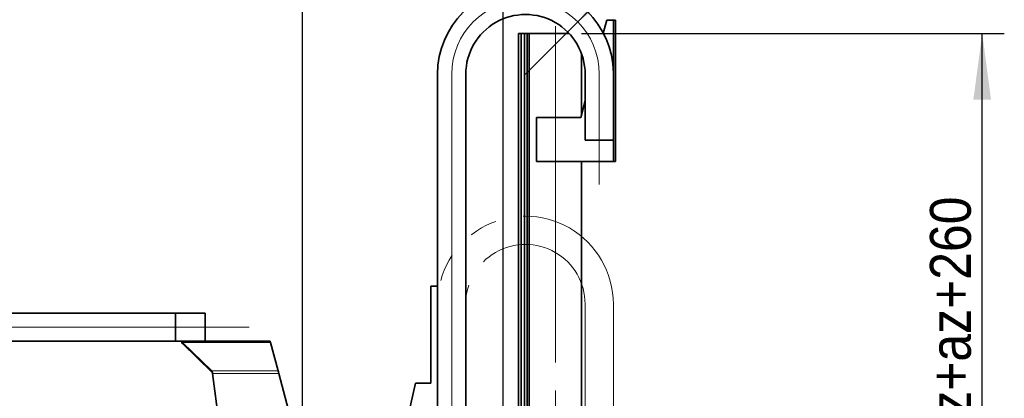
# Model space of a CAD drawing. Header units: millimetres. Extents: x 10 to 400, y 0 to 272.
# Tile 17 of 20: x 261 to 305, y 145 to 162. Entities that reach past the tile are written whole.
import ezdxf

# ---------------------------------------------------------------- set-up
doc = ezdxf.new("R2010")
doc.units = ezdxf.units.MM
for name, pattern in [('SLD-Durchgehend', [0]), ('SLD-Phantom', [12.7, 6.35, -1.27, 1.27, -1.27, 1.27, -1.27]), ('SLD-Punktstrich', [19.05, 15.24, -1.27, 1.27, -1.27])]:
    doc.linetypes.add(name, pattern=pattern)
doc.layers.add('KOPF', color=7, linetype='SLD-Durchgehend')
doc.styles.add('SLDTEXTSTYLE3', font='GOTHIC.TTF', dxfattribs={"width": 0.913})
doc.dimstyles.new('SLDDIMSTYLE0', dxfattribs={"dimtxt": 1.852083, "dimasz": 3, "dimexe": 0, "dimexo": 0.0625, "dimgap": 0.463021, "dimtad": 1, "dimlfac": 50, "dimrnd": 1e-09, "dimzin": 12, "dimdsep": 46, "dimtxsty": 'SLDTEXTSTYLE3', "dimsah": 1, "dimcen": 0.09, "dimadec": 0, "dimazin": 3, "dimtfac": 1, "dimtofl": 0, "dimtmove": 0, "dimatfit": 3, "dimfxl": 1, "dimfrac": 2, "dimtolj": 1, "dimtzin": 12, "dimarcsym": 0})
doc.dimstyles.new('SLDDIMSTYLE3', dxfattribs={"dimtxt": 1.852083, "dimasz": 3, "dimexe": 0, "dimexo": 0.0625, "dimgap": 0.463021, "dimtad": 1, "dimlfac": 50, "dimrnd": 1e-09, "dimzin": 12, "dimdsep": 46, "dimtxsty": 'SLDTEXTSTYLE3', "dimsah": 1, "dimcen": 0, "dimadec": 0, "dimazin": 3, "dimtfac": 1, "dimtofl": 0, "dimtmove": 0, "dimatfit": 3, "dimfxl": 1, "dimfrac": 2, "dimtolj": 1, "dimtzin": 12, "dimarcsym": 0})

# ---------------------------------------------------------------- blocks, each defined once
blk = doc.blocks.new('_D_20')
at = {"layer": 'KOPF'}
for q in [(294.831, 170.721), (283.752, 159.642)]:
    blk.add_line((286.114, 162.004), q, dxfattribs=at)
blk.add_solid([(286.114, 162.004), (288.518, 163.843), (287.952, 164.408)], dxfattribs=at)
at = {"layer": 'KOPF', "insert": (289.202, 168.424), "char_height": 1.8521, "attachment_point": 1, "rotation": 45, "style": 'SLDTEXTSTYLE3'}
blk.add_mtext('R150', dxfattribs=at)
blk = doc.blocks.new('_D_21')
at = {"layer": 'KOPF'}
for p, q in [((286.292, 161.482), (305.424, 161.482)), ((304.424, 130.282), (304.424, 161.482)), ((286.292, 130.282), (305.424, 130.282))]:
    blk.add_line(p, q, dxfattribs=at)
for points in [[(304.424, 161.482), (304.024, 158.482), (304.824, 158.482)], [(304.424, 130.282), (304.824, 133.282), (304.024, 133.282)]]:
    blk.add_solid(points, dxfattribs=at)
at = {"layer": 'KOPF', "insert": (302.058, 136.368), "char_height": 1.85208, "attachment_point": 1, "rotation": 90, "style": 'SLDTEXTSTYLE3'}
blk.add_mtext('Lz=C+sz+az+260', dxfattribs=at)
blk = doc.blocks.new('_D_28')
at = {"layer": 'KOPF'}
for p, q in [((253.667, 134.904), (253.667, 177.623)), ((273.667, 134.952), (273.667, 177.623)), ((273.667, 176.623), (253.667, 176.623))]:
    blk.add_line(p, q, dxfattribs=at)
for points in [[(253.667, 176.623), (256.667, 176.223), (256.667, 177.023)], [(273.667, 176.623), (270.667, 177.023), (270.667, 176.223)]]:
    blk.add_solid(points, dxfattribs=at)
at = {"layer": 'KOPF', "char_height": 1.85208, "attachment_point": 1, "style": 'SLDTEXTSTYLE3'}
for s, insert in [('Hub, course,', (256.195, 181.931)), ('stroke = sy+ay', (255.344, 178.988))]:
    blk.add_mtext(s, dxfattribs=dict(at, insert=insert))
blk = doc.blocks.new('_D_30')
at = {"layer": 'KOPF'}
for p, q in [((273.667, 134.952), (273.667, 177.623)), ((282.737, 143.076), (282.737, 177.623)), ((273.667, 176.623), (282.737, 176.623))]:
    blk.add_line(p, q, dxfattribs=at)
for points in [[(273.667, 176.623), (276.667, 176.223), (276.667, 177.023)], [(282.737, 176.623), (279.737, 177.023), (279.737, 176.223)]]:
    blk.add_solid(points, dxfattribs=at)
at = {"layer": 'KOPF', "insert": (277.283, 178.988), "char_height": 1.852, "attachment_point": 1, "style": 'SLDTEXTSTYLE3'}
blk.add_mtext('D', dxfattribs=at)
blk = doc.blocks.new('_D_31')
at = {"layer": 'KOPF'}
for p, q in [((246.237, 139.532), (246.237, 187.623)), ((282.737, 139.532), (282.737, 187.623)), ((246.237, 186.623), (282.737, 186.623))]:
    blk.add_line(p, q, dxfattribs=at)
for points in [[(246.237, 186.623), (249.237, 186.223), (249.237, 187.023)], [(282.737, 186.623), (279.737, 187.023), (279.737, 186.223)]]:
    blk.add_solid(points, dxfattribs=at)
at = {"layer": 'KOPF', "insert": (250.889, 188.988), "char_height": 1.85208, "attachment_point": 1, "style": 'SLDTEXTSTYLE3'}
blk.add_mtext('Ly = D + sy + ay + 371.5', dxfattribs=at)

msp = doc.modelspace()

# ---------------------------------------------------------------- linework, layer by layer
at = {"color": 7, "linetype": 'SLD-Durchgehend', "lineweight": 35}
for p, q in [((287.43182, 162.08237), (287.27455, 161.49541)), ((287.73182, 162.08237), (287.43182, 162.08237)), ((287.73182, 162.08237), (287.73182, 155.68236)), ((287.83182, 162.08237), (287.73182, 162.08237)), ((287.83182, 162.08237), (287.83182, 155.68236)), ((283.44182, 142.66616), (283.44182, 161.48197)), ((283.44182, 161.48197), (283.56182, 161.48197)), ((283.56182, 142.66616), (283.56182, 161.48197)), ((283.71182, 161.48197), (283.56182, 161.48197)), ((283.71182, 142.66616), (283.71182, 161.48197)), ((283.83182, 161.48197), (283.71182, 161.48197)), ((283.79182, 161.48217), (283.79182, 161.48197)), ((283.79182, 161.48217), (283.83182, 161.48217)), ((283.83182, 161.48217), (283.83182, 161.48197)), ((283.83182, 161.48217), (283.92182, 161.48217)), ((283.83182, 142.66616), (283.83182, 161.48197)), ((283.92182, 161.48217), (283.92182, 142.66616)), ((283.92182, 161.48217), (285.72844, 161.48217)), ((286.29182, 160.55915), (286.29182, 157.82783)), ((279.77182, 159.64237), (279.77182, 150.03216)), ((281.05182, 159.64237), (281.05182, 144.43217)), ((286.45182, 157.98333), (286.45222, 159.64171)), ((286.45193, 158.42535), (286.25285, 157.68236)), ((286.45182, 157.98236), (286.45182, 157.98333)), ((286.45182, 157.98236), (286.45182, 156.64236)), ((284.25182, 157.68236), (284.25182, 155.68236)), ((286.25285, 157.68236), (284.25182, 157.68236)), ((287.73182, 156.64236), (286.45182, 156.64236)), ((287.73182, 155.68236), (284.25182, 155.68236)), ((286.29182, 155.68236), (286.29182, 130.28216)), ((287.83182, 155.68236), (287.73182, 155.68236)), ((279.47182, 150.03216), (279.47182, 145.63217)), ((279.77182, 150.03216), (279.47182, 150.03216)), ((279.77182, 139.63216), (279.77182, 150.03216)), ((257.21662, 148.81216), (267.90682, 148.81216)), ((267.90682, 148.81216), (267.90682, 147.53216)), ((267.90682, 148.81216), (269.24682, 148.81216)), ((269.24682, 148.81216), (269.24682, 147.53216)), ((257.21662, 147.53216), (267.90682, 147.53216)), ((267.90682, 147.53216), (268.19815, 147.53216)), ((268.19815, 147.52014), (268.19815, 147.53216)), ((268.19815, 147.53216), (272.19815, 147.53216)), ((268.19815, 147.52014), (268.19815, 147.44623)), ((268.23157, 147.48589), (268.19815, 147.52014)), ((272.19815, 147.53216), (272.19815, 147.52456)), ((272.19815, 147.52456), (272.19997, 147.51486)), ((272.19997, 147.51486), (272.20711, 147.48589)), ((268.23157, 147.42932), (268.19815, 147.44623)), ((268.23157, 147.42932), (268.23157, 147.48589)), ((269.55227, 146.19091), (268.23157, 147.48589)), ((269.55227, 146.13434), (268.23157, 147.42932)), ((272.20711, 147.48589), (272.56099, 146.19091)), ((269.57094, 146.16391), (269.55227, 146.19091)), ((269.55227, 146.13434), (269.55227, 146.19091)), ((272.56099, 146.19091), (272.56927, 146.14393)), ((269.57094, 146.12101), (269.55227, 146.13434)), ((269.57094, 146.16391), (269.57094, 146.12101)), ((269.59179, 146.07918), (269.58898, 146.10761)), ((269.58898, 146.10761), (269.58898, 146.09322)), ((270.56682, 138.67306), (269.59179, 146.07918)), ((272.56927, 146.14393), (272.57086, 146.13538)), ((272.57086, 146.13538), (272.58236, 146.07918)), ((272.58236, 146.07918), (274.56682, 138.67306)), ((278.77182, 145.63217), (277.77182, 141.13216)), ((279.47182, 145.63217), (278.77182, 145.63217))]:
    msp.add_line(p, q, dxfattribs=at)
at = {"color": 7, "linetype": 'SLD-Phantom', "lineweight": 18}
for p, q in [((279.46882, 150.03216), (279.46882, 145.63217)), ((279.76882, 150.03216), (279.46882, 150.03216)), ((279.76882, 139.63216), (279.76882, 150.03216)), ((281.04882, 149.22196), (281.04882, 144.43217)), ((286.44882, 147.56292), (286.44922, 149.22131)), ((287.72882, 147.56262), (287.72922, 149.22101)), ((257.21662, 148.81216), (267.90682, 148.81216)), ((267.90682, 148.81216), (269.24682, 148.81216)), ((267.90682, 148.81216), (267.90682, 147.53216)), ((269.24682, 148.81216), (269.24682, 147.53216)), ((257.21662, 147.53216), (267.90682, 147.53216)), ((267.90682, 147.53216), (268.19815, 147.53216)), ((268.19815, 147.52014), (268.19815, 147.53216)), ((268.19815, 147.53216), (272.19815, 147.53216)), ((268.19815, 147.52014), (268.19815, 147.44623)), ((268.23157, 147.48589), (268.19815, 147.52014)), ((272.19815, 147.53216), (272.19815, 147.52456)), ((272.19815, 147.52456), (272.19997, 147.51486)), ((272.19997, 147.51486), (272.19815, 147.52456)), ((272.19997, 147.51486), (272.20711, 147.48589)), ((286.44882, 147.56196), (286.44882, 147.56292)), ((286.44882, 147.56196), (286.44882, 138.64197)), ((287.72882, 147.56196), (287.72882, 147.56262)), ((287.72882, 147.56196), (287.72882, 144.08197)), ((268.23157, 147.42932), (268.19815, 147.44623)), ((269.55227, 146.19091), (268.23157, 147.48589)), ((268.23157, 147.48589), (272.20711, 147.48589)), ((268.23157, 147.42932), (268.23157, 147.48589)), ((269.55227, 146.13434), (268.23157, 147.42932)), ((272.20711, 147.48589), (272.56099, 146.19091)), ((269.57094, 146.16391), (269.55227, 146.19091)), ((269.55227, 146.19091), (272.56099, 146.19091)), ((269.55227, 146.13434), (269.55227, 146.19091)), ((272.56099, 146.19091), (272.56927, 146.14393)), ((269.57094, 146.12101), (269.55227, 146.13434)), ((269.57094, 146.16391), (269.57094, 146.12101)), ((269.59179, 146.07918), (269.58898, 146.10761)), ((269.58898, 146.10761), (269.58898, 146.09322)), ((269.59179, 146.07918), (269.58898, 146.09322)), ((269.59179, 146.07918), (272.58236, 146.07918)), ((270.56682, 138.67306), (269.59179, 146.07918)), ((272.56927, 146.14393), (272.57086, 146.13538)), ((272.57086, 146.13538), (272.58236, 146.07918)), ((272.58236, 146.07918), (274.56682, 138.67306)), ((278.76882, 145.63217), (277.76882, 141.13216)), ((279.46882, 145.63217), (278.76882, 145.63217))]:
    msp.add_line(p, q, dxfattribs=at)
at = {"color": 7, "linetype": 'SLD-Durchgehend', "lineweight": 35}
for radius, start in [(3.9802, 0.812304), (2.7002, 359.986187)]:
    msp.add_arc((283.75202, 159.64236), radius, start, 180, dxfattribs=at)
at = {"color": 7, "linetype": 'SLD-Phantom', "lineweight": 18}
for radius in [3.9802, 2.7002]:
    msp.add_arc((283.74902, 149.22196), radius, 359.986187, 180, dxfattribs=at)
at = {"color": 7, "linetype": 'SLD-Durchgehend', "lineweight": 35}
for points, knots in [([(269.58898, 146.10761), (269.58693, 146.11848), (269.58308, 146.13892), (269.57481, 146.15594), (269.57094, 146.16391)], [0, 0, 0, 0, 0.53209972, 1, 1, 1, 1]), ([(269.58898, 146.09322), (269.58681, 146.09869), (269.58255, 146.10946), (269.57477, 146.1172), (269.57094, 146.12101)], [0, 0, 0, 0, 0.50760871, 1, 1, 1, 1])]:
    msp.add_open_spline(points, degree=3, knots=knots, dxfattribs=at)
at = {"color": 7, "linetype": 'SLD-Phantom', "lineweight": 18}
for points, knots in [([(269.58898, 146.10761), (269.58693, 146.11848), (269.58308, 146.13892), (269.57481, 146.15594), (269.57094, 146.16391)], [0, 0, 0, 0, 0.53209852, 1, 1, 1, 1]), ([(269.58898, 146.09322), (269.58681, 146.09869), (269.58255, 146.10946), (269.57477, 146.1172), (269.57094, 146.12101)], [0, 0, 0, 0, 0.50761611, 1, 1, 1, 1])]:
    msp.add_open_spline(points, degree=3, knots=knots, dxfattribs=at)
at = {"layer": 'KOPF', "linetype": 'SLD-Punktstrich', "lineweight": 18}
for p, q in [((285.10682, 161.81867), (285.10682, 110.43073)), ((280.41182, 159.64236), (280.41182, 157.98236)), ((287.09222, 159.64156), (287.09182, 157.98317)), ((287.09222, 159.64156), (287.09222, 159.64236)), ((280.41182, 157.98236), (280.41182, 142.43216)), ((287.09182, 157.98317), (287.09182, 157.98236)), ((287.09182, 157.98236), (287.09182, 154.64236)), ((257.21662, 148.17216), (271.24682, 148.17216))]:
    msp.add_line(p, q, dxfattribs=at)
msp.add_arc((283.75202, 159.64236), 3.3402, 0, 180, dxfattribs=at)

# ---------------------------------------------------------------- dimensions: what is measured, and where the dimension line sits
at = {"layer": 'KOPF'}
for base, p1, p2, text, picture, middle in [((282.73682, 186.62256), (246.23682, 139.53216), (282.73682, 139.53216), 'Ly = D + sy + ay + 371.5', '_D_31', (264.48682, 186.62256)), ((253.66682, 176.62256), (273.66682, 134.95216), (253.66682, 134.90402), 'Hub, course,\\Pstroke = sy+ay', '_D_28', (263.66682, 176.62256)), ((282.73682, 176.62256), (273.66682, 134.95216), (282.73682, 143.07616), 'D', '_D_30', (278.20182, 176.62256))]:
    dim = msp.add_linear_dim(base=base, p1=p1, p2=p2, text=text, dimstyle='SLDDIMSTYLE0', dxfattribs=at)
    dim.commit()
    dim.dimension.update_dxf_attribs({"geometry": picture, "text_midpoint": middle, "dimtype": 160})
dim = msp.add_radius_dim(center=(283.75202, 159.64236), mpoint=(286.1139, 162.00424), dimstyle='SLDDIMSTYLE3', dxfattribs=at)
dim.commit()
dim.dimension.update_dxf_attribs({"geometry": '_D_20', "text_midpoint": (292.90774, 168.79808), "dimtype": 164})
dim = msp.add_linear_dim(base=(304.42388, 161.48216), p1=(286.29182, 130.28216), p2=(286.29182, 161.48216), angle=90, text='Lz=C+sz+az+260', dimstyle='SLDDIMSTYLE0', dxfattribs=at)
dim.commit()
dim.dimension.update_dxf_attribs({"geometry": '_D_21', "text_midpoint": (304.42388, 145.88216), "dimtype": 160})

doc.saveas('drawing.dxf')
